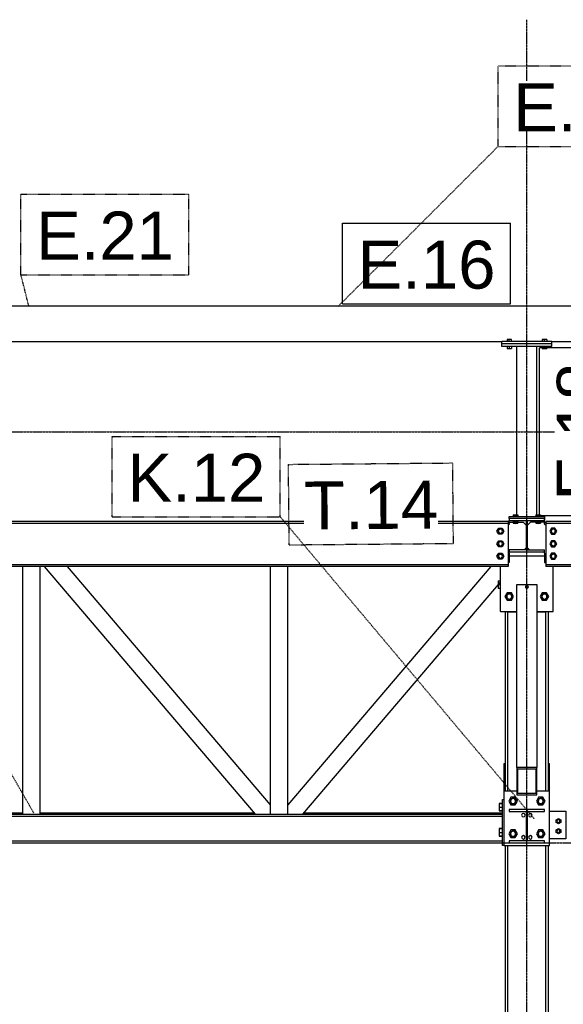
# Model space of a CAD drawing. Header units: millimetres. Extents: x 0 to 42000, y 0 to 29700.
# Tile 18 of 29: x 17961 to 20123, y 22155 to 26073. Entities that reach past the tile are written whole.
import ezdxf

# ---------------------------------------------------------------- set-up
doc = ezdxf.new("R2010")
doc.units = ezdxf.units.MM
doc.linetypes.add('DXK_LINE_DOT2', pattern=[3.9198, 1.9599, -1.9599])
doc.linetypes.add('DXK_LINE_DOT3', pattern=[5.9187, 2.979, -0.9799, 0.9799, -0.9799])
for name, color, linetype in [('TS_INNE_OBIEKTY', 7, 'Continuous'), ('TS_LINIE_WIDOCZNE', 7, 'Continuous'), ('TS_OPISY', 7, 'Continuous'), ('TS_OPISY_LINIE', 7, 'Continuous'), ('TS_OPISY_RAMKA', 7, 'Continuous'), ('TS_WYPELNIENIE', 7, 'Continuous')]:
    doc.layers.add(name, color=color, linetype=linetype)
doc.styles.add('Arial', font='ARIAL.TTF', dxfattribs={"height": 0.2})

# ---------------------------------------------------------------- blocks, each defined once
blk = doc.blocks.new('Part-293068075-4607 - 4602')
at = {"layer": 'TS_LINIE_WIDOCZNE', "color": 1, "linetype": 'Continuous'}
for p, q in [((15141.7, 22911.6), (19880.8, 22911.6)), ((15141.7, 22903.6), (19880.8, 22903.6)), ((15141.7, 22805.6), (19880.8, 22805.6)), ((15141.7, 22797.6), (19880.8, 22797.6))]:
    blk.add_line(p, q, dxfattribs=at)
blk = doc.blocks.new('Part-293068075-4611 - 4602')
at = {"layer": 'TS_LINIE_WIDOCZNE', "color": 1, "linetype": 'Continuous'}
for p, q in [((19892.8, 23004.1), (19892.8, 23717.7)), ((19902.3, 23004.1), (19902.3, 23717.7)), ((20054.3, 23004.1), (20054.3, 23717.7)), ((20063.8, 23004.1), (20063.8, 23717.7)), ((19892.8, 19442.6), (19892.8, 22787.6)), ((19902.3, 19442.6), (19902.3, 22787.6)), ((20054.3, 19442.6), (20054.3, 22787.6)), ((20063.8, 19442.6), (20063.8, 22787.6))]:
    blk.add_line(p, q, dxfattribs=at)
blk = doc.blocks.new('Part-293068075-4629 - 4602')
at = {"layer": 'TS_LINIE_WIDOCZNE', "color": 1, "linetype": 'Continuous'}
for p, q in [((19888.3, 23004.1), (19888.3, 23113.6)), ((19888.3, 23113.6), (19892.8, 23113.6)), ((20063.8, 23113.6), (20068.3, 23113.6)), ((20068.3, 23004.1), (20068.3, 23113.6))]:
    blk.add_line(p, q, dxfattribs=at)
blk = doc.blocks.new('Part-293068075-5510 - 4602')
at = {"layer": 'TS_LINIE_WIDOCZNE', "color": 1, "linetype": 'Continuous'}
for p, q in [((19908.3, 24088.3), (19908.3, 24095.6)), ((19908.3, 24095.6), (20048.3, 24095.6)), ((20048.3, 24095.6), (20048.3, 24081.8)), ((20048.3, 24085.6), (20048.3, 24085.6)), ((20048.3, 24081.8), (20048.3, 24081.8))]:
    blk.add_line(p, q, dxfattribs=at)
blk = doc.blocks.new('Part-293068075-5097 - 4602')
at = {"layer": 'TS_LINIE_WIDOCZNE', "color": 1, "linetype": 'Continuous'}
for p, q in [((19903.3, 24072.7), (19908.3, 24072.7)), ((20048.3, 24072.7), (20053.3, 24072.7)), ((19873.3, 23717.7), (19873.3, 23897.8)), ((20083.3, 23717.7), (20083.3, 23897.8)), ((19873.3, 23717.7), (19938.3, 23717.7)), ((20018.3, 23717.7), (20083.3, 23717.7))]:
    blk.add_line(p, q, dxfattribs=at)
blk = doc.blocks.new('Part-293068075-4712 - 4602')
at = {"layer": 'TS_LINIE_WIDOCZNE', "color": 1, "linetype": 'Continuous'}
for p, q in [((19903.3, 23716.7), (19903.3, 23717.7)), ((19903.3, 23716.7), (19938.3, 23716.7)), ((20018.3, 23716.7), (20053.3, 23716.7)), ((20053.3, 23716.7), (20053.3, 23717.7))]:
    blk.add_line(p, q, dxfattribs=at)
blk = doc.blocks.new('Part-293068075-4714 - 4602')
at = {"layer": 'TS_LINIE_WIDOCZNE', "color": 1, "linetype": 'Continuous'}
for p, q in [((19880.8, 22787.6), (19880.8, 22969.6)), ((19880.8, 22969.6), (19888.3, 22969.6)), ((19888.3, 22787.6), (19880.8, 22787.6))]:
    blk.add_line(p, q, dxfattribs=at)
blk = doc.blocks.new('Bolt-293068075-5099 - 4602')
at = {"layer": 'TS_INNE_OBIEKTY', "color": 1, "linetype": 'Continuous'}
for centre, start, end in [((19964.3, 23962.2), 13.1551, 37.2578), ((19964.3, 23962.2), 13.1551, 37.2578), ((19992.3, 23962.2), 142.7422, 166.8449), ((19992.3, 23962.2), 142.7422, 166.8449)]:
    blk.add_arc(centre, 7, start, end, dxfattribs=at)
blk = doc.blocks.new('Bolt-293068075-4721 - 4602')
at = {"layer": 'TS_INNE_OBIEKTY', "color": 1, "linetype": 'Continuous'}
for p, q in [((19868.3, 22954.6), (19868.3, 22924.6)), ((19880.8, 22954.6), (19868.3, 22954.6)), ((19868.3, 22954.6), (19880.8, 22954.6)), ((19880.8, 22954.6), (19868.3, 22954.6)), ((19868.3, 22954.6), (19880.8, 22954.6)), ((19868.3, 22939.6), (19880.8, 22939.6)), ((19868.3, 22939.6), (19880.8, 22939.6)), ((19880.8, 22924.6), (19868.3, 22924.6)), ((19868.3, 22924.6), (19880.8, 22924.6)), ((19880.8, 22924.6), (19868.3, 22924.6)), ((19868.3, 22924.6), (19880.8, 22924.6)), ((19868.3, 22854.6), (19868.3, 22824.6)), ((19880.8, 22854.6), (19868.3, 22854.6)), ((19868.3, 22854.6), (19880.8, 22854.6)), ((19868.3, 22839.6), (19880.8, 22839.6)), ((19880.8, 22824.6), (19868.3, 22824.6)), ((19868.3, 22824.6), (19880.8, 22824.6))]:
    blk.add_line(p, q, dxfattribs=at)
blk = doc.blocks.new('Bolt-293068075-4754 - 4602')
at = {"layer": 'TS_INNE_OBIEKTY', "color": 1, "linetype": 'Continuous'}
for p, q in [((19864.3, 23839.6), (19864.3, 23809.6)), ((19864.3, 23839.6), (19873.3, 23839.6)), ((19873.3, 23824.6), (19864.3, 23824.6)), ((19873.3, 23809.6), (19864.3, 23809.6))]:
    blk.add_line(p, q, dxfattribs=at)
blk = doc.blocks.new('Part-293068075-5439 - 4602')
at = {"layer": 'TS_LINIE_WIDOCZNE', "color": 1, "linetype": 'Continuous'}
for p, q in [((20078.3, 24782.6), (19878.3, 24782.6)), ((19878.3, 24772.6), (19878.3, 24782.6)), ((20078.3, 24772.6), (19878.3, 24772.6)), ((20078.3, 24772.6), (20078.3, 24782.6))]:
    blk.add_line(p, q, dxfattribs=at)
blk = doc.blocks.new('Part-293068075-4762 - 4602')
at = {"layer": 'TS_WYPELNIENIE', "linetype": 'Continuous'}
h = blk.add_hatch(dxfattribs=at)
h.set_pattern_fill('', color=256, scale=70, style=0, pattern_type=0)
h.set_pattern_definition([(45, (19908.27, 24088.33), (-157.15, 157.15), [])])
h.paths.add_polyline_path([(20048.3, 24088.3), (19908.3, 24088.3), (19908.3, 24079.8), (19975.5, 24079.8), (19975.5, 23963.8), (19908.3, 23963.8), (19908.3, 23955.3), (20048.3, 23955.3), (20048.3, 23963.8), (19981, 23963.8), (19981, 24079.8), (20048.3, 24079.8)])
at = {"layer": 'TS_INNE_OBIEKTY', "color": 1, "linetype": 'Continuous'}
for p, q in [((20048.3, 24088.3), (19908.3, 24088.3)), ((19908.3, 24088.3), (19908.3, 24079.8)), ((19908.3, 24079.8), (19975.5, 24079.8)), ((19975.5, 24079.8), (19975.5, 23963.8)), ((19981, 23963.8), (19981, 24079.8)), ((19981, 24079.8), (20048.3, 24079.8)), ((20048.3, 24079.8), (20048.3, 24088.3)), ((19975.5, 23963.8), (19908.3, 23963.8)), ((19908.3, 23963.8), (19908.3, 23955.3)), ((19908.3, 23955.3), (20048.3, 23955.3)), ((19981, 23963.8), (20048.3, 23963.8)), ((20048.3, 23955.3), (20048.3, 23963.8))]:
    blk.add_line(p, q, dxfattribs=at)
at = {"layer": 'TS_LINIE_WIDOCZNE', "color": 1, "linetype": 'Continuous'}
for p, q in [((19908.3, 24074), (19908.3, 24079.8)), ((19973.3, 24064.2), (19975.5, 24064.2)), ((19981, 24064.2), (19983.2, 24064.2)), ((20048.3, 24074), (20048.3, 24079.8)), ((19908.3, 23950.6), (19908.3, 23955.3)), ((19908.3, 23939.7), (20048.3, 23939.7)), ((20048.3, 23950.6), (20048.3, 23955.3))]:
    blk.add_line(p, q, dxfattribs=at)
blk = doc.blocks.new('Part-293068075-4763 - 4602')
at = {"layer": 'TS_WYPELNIENIE', "linetype": 'Continuous'}
h = blk.add_hatch(dxfattribs=at)
h.set_pattern_fill('', color=256, scale=70, style=0, pattern_type=0)
h.set_pattern_definition([(45, (19908.27, 22930.6), (-157.15, 157.15), [])])
h.paths.add_polyline_path([(20048.3, 22930.6), (19908.3, 22930.6), (19908.3, 22922.1), (19975.5, 22922.1), (19975.5, 22806.1), (19908.3, 22806.1), (19908.3, 22797.6), (20048.3, 22797.6), (20048.3, 22806.1), (19981, 22806.1), (19981, 22922.1), (20048.3, 22922.1)])
at = {"layer": 'TS_INNE_OBIEKTY', "color": 1, "linetype": 'Continuous'}
for p, q in [((20048.3, 22930.6), (19908.3, 22930.6)), ((19908.3, 22930.6), (19908.3, 22922.1)), ((19908.3, 22922.1), (19975.5, 22922.1)), ((19975.5, 22922.1), (19975.5, 22806.1)), ((19981, 22806.1), (19981, 22922.1)), ((19981, 22922.1), (20048.3, 22922.1)), ((20048.3, 22922.1), (20048.3, 22930.6)), ((19975.5, 22806.1), (19908.3, 22806.1)), ((19908.3, 22806.1), (19908.3, 22797.6)), ((20048.3, 22806.1), (19981, 22806.1)), ((20048.3, 22797.6), (20048.3, 22806.1)), ((19908.3, 22797.6), (20048.3, 22797.6))]:
    blk.add_line(p, q, dxfattribs=at)
blk = doc.blocks.new('Part-293068075-4774 - 4602')
at = {"layer": 'TS_WYPELNIENIE', "linetype": 'Continuous'}
h = blk.add_hatch(dxfattribs=at)
h.set_pattern_fill('', color=256, scale=70, style=0, pattern_type=0)
h.set_pattern_definition([(45, (19938.28, 23097.96), (-157.15, 157.15), [])])
h.paths.add_polyline_path([(20018.3, 23098), (19938.3, 23098), (19938.3, 22988.4), (20018.3, 22988.4)])
h.paths.add_polyline_path([(19942.3, 22993.9), (19942.3, 23092.5), (20014.3, 23092.5), (20014.3, 22993.9)])
at = {"layer": 'TS_INNE_OBIEKTY', "color": 1, "linetype": 'Continuous'}
for p, q in [((20018.3, 23098), (19938.3, 23098)), ((19938.3, 23098), (19938.3, 22988.4)), ((19942.3, 22993.9), (19942.3, 23092.5)), ((19942.3, 23092.5), (20014.3, 23092.5)), ((20014.3, 23092.5), (20014.3, 22993.9)), ((20018.3, 22988.4), (20018.3, 23098)), ((20014.3, 22993.9), (19942.3, 22993.9)), ((19938.3, 22988.4), (20018.3, 22988.4))]:
    blk.add_line(p, q, dxfattribs=at)
at = {"layer": 'TS_LINIE_WIDOCZNE', "color": 1, "linetype": 'Continuous'}
for p, q in [((19938.3, 23826.2), (20018.3, 23826.2)), ((19938.3, 23098), (19938.3, 23826.2)), ((20018.3, 23826.2), (20018.3, 23098))]:
    blk.add_line(p, q, dxfattribs=at)
blk = doc.blocks.new('Part-293068075-4785 - 4602')
at = {"layer": 'TS_LINIE_WIDOCZNE', "color": 1, "linetype": 'Continuous'}
for p, q in [((17972.7, 22911.6), (17972.7, 23897.8)), ((18042.7, 22911.6), (18042.7, 23897.8))]:
    blk.add_line(p, q, dxfattribs=at)
blk = doc.blocks.new('Part-293068075-4786 - 4602')
at = {"layer": 'TS_LINIE_WIDOCZNE', "color": 1, "linetype": 'Continuous'}
for p, q in [((18958, 22949.7), (18958, 23897.8)), ((19028, 22911.6), (19028, 23897.8))]:
    blk.add_line(p, q, dxfattribs=at)
blk = doc.blocks.new('Part-293068075-4910 - 4602')
at = {"layer": 'TS_LINIE_WIDOCZNE', "color": 1, "linetype": 'Continuous'}
for p, q in [((19904.8, 24063), (19903.3, 24062.8)), ((19906.2, 24063.7), (19904.8, 24063)), ((19907.3, 24064.8), (19906.2, 24063.7)), ((19908, 24066.2), (19907.3, 24064.8)), ((19908.3, 24067.8), (19908, 24066.2)), ((19908.3, 24067.8), (19908.3, 24074)), ((19908.3, 24074), (19963.5, 24074)), ((19963.5, 24074), (19975.5, 24062)), ((19908.3, 23950.6), (19908.3, 23912.8)), ((19967.2, 23963.8), (19975.5, 23972.1)), ((19908.3, 23912.8), (19903.3, 23912.8))]:
    blk.add_line(p, q, dxfattribs=at)
blk = doc.blocks.new('Part-293068075-4914 - 4602')
at = {"layer": 'TS_LINIE_WIDOCZNE', "color": 1, "linetype": 'Continuous'}
for p, q in [((19993, 24074), (19981, 24062)), ((20048.3, 24074), (19993, 24074)), ((20048.3, 24067.8), (20048.3, 24074)), ((20048.5, 24066.2), (20048.3, 24067.8)), ((20049.2, 24064.8), (20048.5, 24066.2)), ((20050.3, 24063.7), (20049.2, 24064.8)), ((20051.7, 24063), (20050.3, 24063.7)), ((20053.3, 24062.8), (20051.7, 24063)), ((19981, 23972.1), (19989.4, 23963.8)), ((20048.3, 23950.6), (20048.3, 23912.8)), ((20048.3, 23912.8), (20053.3, 23912.8))]:
    blk.add_line(p, q, dxfattribs=at)
blk = doc.blocks.new('Part-293068075-4798 - 4602')
at = {"layer": 'TS_LINIE_WIDOCZNE', "color": 1, "linetype": 'Continuous'}
for p, q in [((18898.5, 22911.6), (18059.4, 23897.8)), ((18958, 22949.7), (18151.3, 23897.8)), ((18958, 22911.6), (18958, 22949.7))]:
    blk.add_line(p, q, dxfattribs=at)
blk = doc.blocks.new('Part-293068075-4912 - 4602')
at = {"layer": 'TS_LINIE_WIDOCZNE', "color": 1, "linetype": 'Continuous'}
for p, q in [((20053.3, 24077.8), (20053.3, 23897.8)), ((20053.3, 24077.8), (21563.7, 24077.8)), ((20053.3, 24069.8), (26395.5, 24069.8)), ((20053.3, 23905.8), (26395.5, 23905.8)), ((26395.5, 23897.8), (20053.3, 23897.8))]:
    blk.add_line(p, q, dxfattribs=at)
blk = doc.blocks.new('Part-293068075-4799 - 4602')
at = {"layer": 'TS_LINIE_WIDOCZNE', "color": 1, "linetype": 'Continuous'}
for p, q in [((19834.6, 23897.8), (19028, 22949.7)), ((19087.5, 22911.6), (19873.3, 23835.1)), ((19028, 22911.6), (19028, 22949.7))]:
    blk.add_line(p, q, dxfattribs=at)
blk = doc.blocks.new('Bolt-293068075-4984 - 4602')
at = {"layer": 'TS_INNE_OBIEKTY', "color": 1, "linetype": 'Continuous'}
for p, q in [((20094.8, 22889.3), (20103.8, 22894.5)), ((20094.8, 22878.9), (20094.8, 22889.3)), ((20103.8, 22873.7), (20094.8, 22878.9)), ((20103.8, 22894.5), (20112.8, 22889.3)), ((20112.8, 22878.9), (20103.8, 22873.7)), ((20112.8, 22889.3), (20112.8, 22878.9)), ((20094.8, 22849.3), (20103.8, 22854.5)), ((20094.8, 22838.9), (20094.8, 22849.3)), ((20103.8, 22833.7), (20094.8, 22838.9)), ((20103.8, 22854.5), (20112.8, 22849.3)), ((20112.8, 22838.9), (20103.8, 22833.7)), ((20112.8, 22849.3), (20112.8, 22838.9))]:
    blk.add_line(p, q, dxfattribs=at)
for centre, radius, start, end in [((20103.8, 22884.1), 7, 0, 180), ((20103.8, 22884.1), 7, 180, 0), ((20103.8, 22884.1), 6, 120, 300), ((20103.8, 22884.1), 6, 300, 120), ((20103.8, 22844.1), 7, 0, 180), ((20103.8, 22844.1), 7, 180, 0), ((20103.8, 22844.1), 6, 120, 300), ((20103.8, 22844.1), 6, 300, 120)]:
    blk.add_arc(centre, radius, start, end, dxfattribs=at)
blk = doc.blocks.new('Part-293068075-4982 - 4602')
at = {"layer": 'TS_LINIE_WIDOCZNE', "color": 1, "linetype": 'Continuous'}
for p, q in [((20068.3, 22924.1), (20133.8, 22924.1)), ((20133.8, 22924.1), (20133.8, 22814.1)), ((20133.8, 22814.1), (20068.3, 22814.1))]:
    blk.add_line(p, q, dxfattribs=at)
blk = doc.blocks.new('Bolt-293068075-5258 - 4602')
at = {"layer": 'TS_INNE_OBIEKTY', "color": 1, "linetype": 'Continuous'}
for centre, start, end in [((19964.3, 22908.1), 0, 180), ((19964.3, 22908.1), 0, 180), ((19964.3, 22908.1), 180, 0), ((19964.3, 22908.1), 180, 0), ((19992.3, 22908.1), 0, 180), ((19992.3, 22908.1), 0, 180), ((19992.3, 22908.1), 180, 0), ((19992.3, 22908.1), 180, 0)]:
    blk.add_arc(centre, 7, start, end, dxfattribs=at)
blk = doc.blocks.new('Part-293068075-4905 - 4602')
at = {"layer": 'TS_LINIE_WIDOCZNE', "color": 1, "linetype": 'Continuous'}
for p, q in [((15126.7, 24077.8), (15126.7, 23897.8)), ((15126.7, 24077.8), (17393.7, 24077.8)), ((15126.7, 24069.8), (19903.3, 24069.8)), ((17593.7, 24077.8), (19903.3, 24077.8)), ((19903.3, 24077.8), (19903.3, 23897.8)), ((15126.7, 23905.8), (19903.3, 23905.8)), ((19903.3, 23897.8), (15126.7, 23897.8))]:
    blk.add_line(p, q, dxfattribs=at)
blk = doc.blocks.new('Bolt-293068075-4911 - 4602')
at = {"layer": 'TS_INNE_OBIEKTY', "color": 1, "linetype": 'Continuous'}
for p, q in [((19859.4, 24037.8), (19866.3, 24049.8)), ((19866.3, 24025.8), (19859.4, 24037.8)), ((19866.3, 24049.8), (19880.2, 24049.8)), ((19880.2, 24025.8), (19866.3, 24025.8)), ((19880.2, 24049.8), (19887.1, 24037.8)), ((19887.1, 24037.8), (19880.2, 24025.8)), ((19859.4, 23987.8), (19866.3, 23999.8)), ((19866.3, 23975.8), (19859.4, 23987.8)), ((19866.3, 23999.8), (19880.2, 23999.8)), ((19880.2, 23975.8), (19866.3, 23975.8)), ((19880.2, 23999.8), (19887.1, 23987.8)), ((19887.1, 23987.8), (19880.2, 23975.8)), ((19859.4, 23937.8), (19866.3, 23949.8)), ((19866.3, 23925.8), (19859.4, 23937.8)), ((19866.3, 23949.8), (19880.2, 23949.8)), ((19880.2, 23949.8), (19887.1, 23937.8)), ((19887.1, 23937.8), (19880.2, 23925.8)), ((19880.2, 23925.8), (19866.3, 23925.8))]:
    blk.add_line(p, q, dxfattribs=at)
for centre, radius, start, end in [((19873.3, 24037.8), 9, 90, 270), ((19873.3, 24037.8), 8, 30, 210), ((19873.3, 24037.8), 8, 210, 30), ((19873.3, 24037.8), 9, 270, 90), ((19873.3, 23987.8), 9, 90, 270), ((19873.3, 23987.8), 8, 30, 210), ((19873.3, 23987.8), 8, 210, 30), ((19873.3, 23987.8), 9, 270, 90), ((19873.3, 23937.8), 9, 90, 270), ((19873.3, 23937.8), 8, 30, 210), ((19873.3, 23937.8), 8, 210, 30), ((19873.3, 23937.8), 9, 270, 90)]:
    blk.add_arc(centre, radius, start, end, dxfattribs=at)
blk = doc.blocks.new('Bolt-293068075-4915 - 4602')
at = {"layer": 'TS_INNE_OBIEKTY', "color": 1, "linetype": 'Continuous'}
for p, q in [((20076.3, 24049.8), (20069.4, 24037.8)), ((20069.4, 24037.8), (20076.3, 24025.8)), ((20090.2, 24049.8), (20076.3, 24049.8)), ((20076.3, 24025.8), (20090.2, 24025.8)), ((20097.1, 24037.8), (20090.2, 24049.8)), ((20090.2, 24025.8), (20097.1, 24037.8)), ((20076.3, 23999.8), (20069.4, 23987.8)), ((20069.4, 23987.8), (20076.3, 23975.8)), ((20090.2, 23999.8), (20076.3, 23999.8)), ((20076.3, 23975.8), (20090.2, 23975.8)), ((20097.1, 23987.8), (20090.2, 23999.8)), ((20090.2, 23975.8), (20097.1, 23987.8)), ((20076.3, 23949.8), (20069.4, 23937.8)), ((20069.4, 23937.8), (20076.3, 23925.8)), ((20090.2, 23949.8), (20076.3, 23949.8)), ((20097.1, 23937.8), (20090.2, 23949.8)), ((20090.2, 23925.8), (20097.1, 23937.8)), ((20076.3, 23925.8), (20090.2, 23925.8))]:
    blk.add_line(p, q, dxfattribs=at)
for centre, radius, start, end in [((20083.3, 24037.8), 9, 108, 288), ((20083.3, 24037.8), 8, 0, 180), ((20083.3, 24037.8), 8, 180, 0), ((20083.3, 24037.8), 9, 288, 108), ((20083.3, 23987.8), 9, 108, 288), ((20083.3, 23987.8), 8, 0, 180), ((20083.3, 23987.8), 8, 180, 0), ((20083.3, 23987.8), 9, 288, 108), ((20083.3, 23937.8), 9, 108, 288), ((20083.3, 23937.8), 8, 0, 180), ((20083.3, 23937.8), 8, 180, 0), ((20083.3, 23937.8), 9, 288, 108)]:
    blk.add_arc(centre, radius, start, end, dxfattribs=at)
blk = doc.blocks.new('Part-293068075-5370 - 4602')
at = {"layer": 'TS_LINIE_WIDOCZNE', "color": 1, "linetype": 'Continuous'}
for p, q in [((21703.7, 24932.6), (17453.7, 24932.6)), ((17453.7, 24932.6), (17453.7, 24792.6)), ((21703.7, 24792.6), (21703.7, 24932.6)), ((17593.7, 24792.6), (19878.3, 24792.6)), ((20078.3, 24792.6), (21563.7, 24792.6))]:
    blk.add_line(p, q, dxfattribs=at)
blk = doc.blocks.new('Bolt-293068075-5849 - 4602')
at = {"layer": 'TS_INNE_OBIEKTY', "color": 1, "linetype": 'Continuous'}
for p, q in [((19972.6, 23817.2), (19972.3, 23815.9)), ((19973.4, 23818.4), (19972.6, 23817.2)), ((19974.8, 23819.3), (19973.4, 23818.4)), ((19976.4, 23819.8), (19974.8, 23819.3)), ((19978.3, 23820), (19976.4, 23819.8)), ((19980.1, 23819.8), (19978.3, 23820)), ((19981.8, 23819.3), (19980.1, 23819.8)), ((19983.1, 23818.4), (19981.8, 23819.3)), ((19984, 23817.2), (19983.1, 23818.4)), ((19984.3, 23815.9), (19984, 23817.2)), ((19972.3, 23815.9), (19972.6, 23814.7)), ((19972.6, 23814.7), (19973.4, 23813.5)), ((19973.4, 23813.5), (19974.8, 23812.6)), ((19974.8, 23812.6), (19976.4, 23812)), ((19976.4, 23812), (19978.3, 23811.8)), ((19978.3, 23811.8), (19980.1, 23812)), ((19980.1, 23812), (19981.8, 23812.6)), ((19981.8, 23812.6), (19983.1, 23813.5)), ((19983.1, 23813.5), (19984, 23814.7)), ((19984, 23814.7), (19984.3, 23815.9))]:
    blk.add_line(p, q, dxfattribs=at)
blk = doc.blocks.new('Part-293068075-5438 - 4602')
at = {"layer": 'TS_LINIE_WIDOCZNE', "color": 1, "linetype": 'Continuous'}
for p, q in [((20078.3, 24792.6), (19878.3, 24792.6)), ((19878.3, 24782.6), (19878.3, 24792.6)), ((20078.3, 24782.6), (19878.3, 24782.6)), ((20078.3, 24782.6), (20078.3, 24792.6))]:
    blk.add_line(p, q, dxfattribs=at)
blk = doc.blocks.new('Part-293068075-5243 - 4602')
at = {"layer": 'TS_LINIE_WIDOCZNE', "color": 1, "linetype": 'Continuous'}
for p, q in [((15171.8, 22917.6), (16002.1, 22917.6)), ((16072.1, 22917.6), (16922.8, 22917.6)), ((17122, 22917.6), (17972.7, 22917.6)), ((18042.7, 22917.6), (18893.4, 22917.6)), ((19092.6, 22917.6), (19880.8, 22917.6))]:
    blk.add_line(p, q, dxfattribs=at)
blk = doc.blocks.new('Bolt-293068075-5100 - 4602')
at = {"layer": 'TS_INNE_OBIEKTY', "color": 1, "linetype": 'Continuous'}
for p, q in [((19899.6, 23792.7), (19890.9, 23777.7)), ((19890.9, 23777.7), (19899.6, 23762.7)), ((19916.9, 23792.7), (19899.6, 23792.7)), ((19925.6, 23777.7), (19916.9, 23792.7)), ((19916.9, 23762.7), (19925.6, 23777.7)), ((20039.6, 23792.7), (20030.9, 23777.7)), ((20030.9, 23777.7), (20039.6, 23762.7)), ((20056.9, 23792.7), (20039.6, 23792.7)), ((20065.6, 23777.7), (20056.9, 23792.7)), ((20056.9, 23762.7), (20065.6, 23777.7)), ((19899.6, 23762.7), (19916.9, 23762.7)), ((20039.6, 23762.7), (20056.9, 23762.7))]:
    blk.add_line(p, q, dxfattribs=at)
for centre, radius, start, end in [((19908.3, 23777.7), 11, 108, 288), ((19908.3, 23777.7), 10, 0, 180), ((19908.3, 23777.7), 10, 180, 0), ((19908.3, 23777.7), 11, 288, 108), ((20048.3, 23777.7), 11, 108, 288), ((20048.3, 23777.7), 10, 0, 180), ((20048.3, 23777.7), 10, 180, 0), ((20048.3, 23777.7), 11, 288, 108)]:
    blk.add_arc(centre, radius, start, end, dxfattribs=at)
blk = doc.blocks.new('Part-293068075-5257 - 4602')
at = {"layer": 'TS_LINIE_WIDOCZNE', "color": 1, "linetype": 'Continuous'}
for p, q in [((19888.3, 22787.6), (19888.3, 23004.1)), ((19888.3, 23004.1), (19938.3, 23004.1)), ((20018.3, 23004.1), (20068.3, 23004.1)), ((20068.3, 22787.6), (20068.3, 23004.1)), ((19888.3, 22787.6), (20068.3, 22787.6))]:
    blk.add_line(p, q, dxfattribs=at)
blk = doc.blocks.new('Bolt-293068075-5259 - 4602')
at = {"layer": 'TS_INNE_OBIEKTY', "color": 1, "linetype": 'Continuous'}
for centre, start, end in [((19964.3, 22820.1), 0, 180), ((19964.3, 22820.1), 0, 180), ((19964.3, 22820.1), 180, 0), ((19964.3, 22820.1), 180, 0), ((19992.3, 22820.1), 0, 180), ((19992.3, 22820.1), 0, 180), ((19992.3, 22820.1), 180, 0), ((19992.3, 22820.1), 180, 0)]:
    blk.add_arc(centre, 7, start, end, dxfattribs=at)
blk = doc.blocks.new('Bolt-293068075-5260 - 4602')
at = {"layer": 'TS_INNE_OBIEKTY', "color": 1, "linetype": 'Continuous'}
for p, q in [((19914.6, 22979.1), (19906, 22964.1)), ((19906, 22964.1), (19914.6, 22949.1)), ((19931.9, 22979.1), (19914.6, 22979.1)), ((19940.6, 22964.1), (19931.9, 22979.1)), ((19931.9, 22949.1), (19940.6, 22964.1)), ((20024.6, 22979.1), (20016, 22964.1)), ((20016, 22964.1), (20024.6, 22949.1)), ((20041.9, 22979.1), (20024.6, 22979.1)), ((20050.6, 22964.1), (20041.9, 22979.1)), ((20041.9, 22949.1), (20050.6, 22964.1)), ((19914.6, 22949.1), (19931.9, 22949.1)), ((20024.6, 22949.1), (20041.9, 22949.1)), ((19914.6, 22849.1), (19906, 22834.1)), ((19931.9, 22849.1), (19914.6, 22849.1)), ((19940.6, 22834.1), (19931.9, 22849.1)), ((20024.6, 22849.1), (20016, 22834.1)), ((20041.9, 22849.1), (20024.6, 22849.1)), ((20050.6, 22834.1), (20041.9, 22849.1)), ((19906, 22834.1), (19914.6, 22819.1)), ((19914.6, 22819.1), (19931.9, 22819.1)), ((19931.9, 22819.1), (19940.6, 22834.1)), ((20016, 22834.1), (20024.6, 22819.1)), ((20024.6, 22819.1), (20041.9, 22819.1)), ((20041.9, 22819.1), (20050.6, 22834.1))]:
    blk.add_line(p, q, dxfattribs=at)
for centre, radius, start, end in [((19923.3, 22964.1), 11, 108, 288), ((19923.3, 22964.1), 10, 0, 180), ((19923.3, 22964.1), 10, 180, 0), ((19923.3, 22964.1), 11, 288, 108), ((20033.3, 22964.1), 11, 108, 288), ((20033.3, 22964.1), 10, 0, 180), ((20033.3, 22964.1), 10, 180, 0), ((20033.3, 22964.1), 11, 288, 108), ((19923.3, 22834.1), 11, 108, 288), ((19923.3, 22834.1), 10, 0, 180), ((19923.3, 22834.1), 11, 288, 108), ((20033.3, 22834.1), 11, 108, 288), ((20033.3, 22834.1), 10, 0, 180), ((20033.3, 22834.1), 11, 288, 108), ((19923.3, 22834.1), 10, 180, 0), ((20033.3, 22834.1), 10, 180, 0)]:
    blk.add_arc(centre, radius, start, end, dxfattribs=at)
blk = doc.blocks.new('Part-293068075-5390 - 4602')
at = {"layer": 'TS_LINIE_WIDOCZNE', "color": 1, "linetype": 'Continuous'}
for p, q in [((19938.3, 24095.6), (19938.3, 24772.6)), ((20018.3, 24095.6), (20018.3, 24772.6))]:
    blk.add_line(p, q, dxfattribs=at)
blk = doc.blocks.new('Bolt-293068075-5440 - 4602')
at = {"layer": 'TS_INNE_OBIEKTY', "color": 1, "linetype": 'Continuous'}
for p, q in [((19917.3, 24800.1), (19899.3, 24800.1)), ((19899.3, 24800.1), (19899.3, 24792.6)), ((19908.3, 24792.6), (19908.3, 24800.1)), ((19917.3, 24792.6), (19917.3, 24800.1)), ((20057.3, 24800.1), (20039.3, 24800.1)), ((20039.3, 24800.1), (20039.3, 24792.6)), ((20048.3, 24792.6), (20048.3, 24800.1)), ((20057.3, 24800.1), (20057.3, 24792.6)), ((19899.3, 24772.6), (19899.3, 24765.1)), ((19899.3, 24765.1), (19917.3, 24765.1)), ((19908.3, 24772.6), (19908.3, 24765.1)), ((19917.3, 24772.6), (19917.3, 24765.1)), ((20039.3, 24772.6), (20039.3, 24765.1)), ((20039.3, 24765.1), (20057.3, 24765.1)), ((20048.3, 24772.6), (20048.3, 24765.1)), ((20057.3, 24772.6), (20057.3, 24765.1))]:
    blk.add_line(p, q, dxfattribs=at)
blk = doc.blocks.new('GridLine-293068075-5876 - 4602')
at = {"layer": 'TS_INNE_OBIEKTY', "color": 4, "linetype": 'DXK_LINE_DOT3'}
blk.add_line((2168.7, 24432.6), (40788.3, 24432.6), dxfattribs=at)
blk = doc.blocks.new('GridLine-293068075-5868 - 4602')
at = {"layer": 'TS_INNE_OBIEKTY', "color": 4, "linetype": 'DXK_LINE_DOT3'}
blk.add_line((19978.3, 18162.6), (19978.3, 26072.6), dxfattribs=at)
blk = doc.blocks.new('Bolt-293068075-5513 - 4602')
at = {"layer": 'TS_INNE_OBIEKTY', "color": 1, "linetype": 'Continuous'}
for p, q in [((19924.3, 24102.7), (19933.3, 24102.8)), ((19924.3, 24102.7), (19924.3, 24095.6)), ((19924.3, 24099.9), (19933.3, 24100)), ((19924.3, 24099.7), (19924.3, 24099.9)), ((19933.3, 24102.8), (19933.3, 24095.6)), ((19933.3, 24102.8), (19942.3, 24102.7)), ((19933.3, 24100), (19938.3, 24099.9)), ((19942.3, 24102.7), (19942.3, 24102.5)), ((19942.3, 24102.7), (19942.3, 24095.6)), ((20014.3, 24102.7), (20023.3, 24102.8)), ((20014.3, 24102.5), (20014.3, 24102.7)), ((20014.3, 24102.7), (20014.3, 24095.6)), ((20018.3, 24099.9), (20023.3, 24100)), ((20023.3, 24102.8), (20023.3, 24095.6)), ((20023.3, 24102.8), (20032.3, 24102.7)), ((20023.3, 24100), (20032.3, 24099.9)), ((20032.3, 24102.7), (20032.3, 24095.6)), ((20032.3, 24099.9), (20032.3, 24099.7)), ((19924.3, 24076.7), (19933.3, 24076.8)), ((19924.3, 24076.5), (19924.3, 24076.7)), ((19924.3, 24076.7), (19924.3, 24069)), ((19924.3, 24069.2), (19933.3, 24069.3)), ((19924.3, 24069), (19933.3, 24068.9)), ((19926.6, 24076.7), (19926.3, 24076.6)), ((19926.3, 24076.6), (19926.6, 24076.6)), ((19927.6, 24076.7), (19926.6, 24076.7)), ((19926.6, 24076.6), (19927.6, 24076.5)), ((19928.1, 24076.7), (19927.3, 24076.6)), ((19927.3, 24076.6), (19928.1, 24076.5)), ((19929.2, 24076.7), (19927.6, 24076.7)), ((19927.6, 24076.5), (19929.2, 24076.5)), ((19930.3, 24076.7), (19928.1, 24076.7)), ((19928.1, 24076.5), (19930.3, 24076.5)), ((19931.1, 24076.7), (19929.2, 24076.7)), ((19929.2, 24076.5), (19931.1, 24076.5)), ((19933.3, 24076.7), (19930.3, 24076.7)), ((19930.3, 24076.5), (19933.3, 24076.5)), ((19933.3, 24076.7), (19931.1, 24076.7)), ((19931.1, 24076.5), (19933.3, 24076.5)), ((19933.3, 24076.8), (19942.3, 24076.7)), ((19933.3, 24076.8), (19933.3, 24069.3)), ((19935.5, 24076.7), (19933.3, 24076.7)), ((19936.3, 24076.7), (19933.3, 24076.7)), ((19933.3, 24076.5), (19935.5, 24076.5)), ((19933.3, 24076.5), (19936.3, 24076.5)), ((19933.3, 24069.3), (19942.3, 24069.2)), ((19933.3, 24068.9), (19942.3, 24069)), ((19937.4, 24076.7), (19935.5, 24076.7)), ((19935.5, 24076.5), (19937.4, 24076.5)), ((19938.5, 24076.7), (19936.3, 24076.7)), ((19936.3, 24076.5), (19938.5, 24076.5)), ((19939, 24076.7), (19937.4, 24076.7)), ((19937.4, 24076.5), (19939, 24076.5)), ((19939.3, 24076.6), (19938.5, 24076.7)), ((19938.5, 24076.5), (19939.3, 24076.6)), ((19940, 24076.7), (19939, 24076.7)), ((19939, 24076.5), (19940, 24076.6)), ((19940.3, 24076.6), (19940, 24076.7)), ((19940, 24076.6), (19940.3, 24076.6)), ((19942.3, 24076.7), (19942.3, 24076.5)), ((19942.3, 24076.7), (19942.3, 24069)), ((20014.3, 24076.7), (20023.3, 24076.8)), ((20014.3, 24076.5), (20014.3, 24076.7)), ((20014.3, 24076.7), (20014.3, 24069)), ((20014.3, 24069.2), (20023.3, 24069.3)), ((20014.3, 24069), (20023.3, 24068.9)), ((20016.6, 24076.7), (20016.3, 24076.6)), ((20016.3, 24076.6), (20016.6, 24076.6)), ((20017.6, 24076.7), (20016.6, 24076.7)), ((20016.6, 24076.6), (20017.6, 24076.5)), ((20018.1, 24076.7), (20017.3, 24076.6)), ((20017.3, 24076.6), (20018.1, 24076.5)), ((20019.2, 24076.7), (20017.6, 24076.7)), ((20017.6, 24076.5), (20019.2, 24076.5)), ((20020.3, 24076.7), (20018.1, 24076.7)), ((20018.1, 24076.5), (20020.3, 24076.5)), ((20021.1, 24076.7), (20019.2, 24076.7)), ((20019.2, 24076.5), (20021.1, 24076.5)), ((20023.3, 24076.7), (20020.3, 24076.7)), ((20020.3, 24076.5), (20023.3, 24076.5)), ((20023.3, 24076.7), (20021.1, 24076.7)), ((20021.1, 24076.5), (20023.3, 24076.5)), ((20023.3, 24076.8), (20032.3, 24076.7)), ((20023.3, 24076.8), (20023.3, 24069.3)), ((20025.5, 24076.7), (20023.3, 24076.7)), ((20026.3, 24076.7), (20023.3, 24076.7)), ((20023.3, 24076.5), (20025.5, 24076.5)), ((20023.3, 24076.5), (20026.3, 24076.5)), ((20023.3, 24069.3), (20032.3, 24069.2)), ((20023.3, 24068.9), (20032.3, 24069)), ((20027.4, 24076.7), (20025.5, 24076.7)), ((20025.5, 24076.5), (20027.4, 24076.5)), ((20028.5, 24076.7), (20026.3, 24076.7)), ((20026.3, 24076.5), (20028.5, 24076.5)), ((20029, 24076.7), (20027.4, 24076.7)), ((20027.4, 24076.5), (20029, 24076.5)), ((20029.3, 24076.6), (20028.5, 24076.7)), ((20028.5, 24076.5), (20029.3, 24076.6)), ((20030, 24076.7), (20029, 24076.7)), ((20029, 24076.5), (20030, 24076.6)), ((20030.3, 24076.6), (20030, 24076.7)), ((20030, 24076.6), (20030.3, 24076.6)), ((20032.3, 24076.7), (20032.3, 24076.5)), ((20032.3, 24076.7), (20032.3, 24069))]:
    blk.add_line(p, q, dxfattribs=at)
blk = doc.blocks.new('GridLine-293068075-5875 - 4602')
at = {"layer": 'TS_INNE_OBIEKTY', "color": 4, "linetype": 'DXK_LINE_DOT3'}
blk.add_line((2168.7, 22797.6), (40788.3, 22797.6), dxfattribs=at)
blk = doc.blocks.new('Mark-293068075-6539 - 4602')
at = {"layer": 'TS_OPISY_LINIE', "linetype": 'DXK_LINE_DOT2'}
blk.add_line((17997.5, 24932.1), (17965.7, 25058.1), dxfattribs=at)
at = {"layer": 'TS_OPISY_RAMKA', "linetype": 'DXK_LINE_DOT2'}
for p, q in [((17965.7, 25378.1), (18633.9, 25378.1)), ((17965.7, 25058.1), (17965.7, 25378.1)), ((18633.9, 25058.1), (18633.9, 25378.1)), ((17965.7, 25058.1), (18633.9, 25058.1))]:
    blk.add_line(p, q, dxfattribs=at)
blk.add_wipeout([(18573.9, 25118.1), (18573.9, 25318.1), (18025.7, 25318.1), (18025.7, 25118.1)]).dxf.layer = 'TS_OPISY_LINIE'
blk.add_wipeout([(18573.9, 25118.1), (18573.9, 25318.1), (18025.7, 25318.1), (18025.7, 25118.1)]).dxf.layer = 'TS_OPISY_LINIE'
at = {"layer": 'TS_OPISY', "style": 'Arial'}
blk.add_text('E.21', height=191.02, dxfattribs=at).set_placement((18025.7, 25118.1))
blk = doc.blocks.new('Mark-293068075-6534 - 4602')
at = {"layer": 'TS_OPISY_RAMKA', "linetype": 'Continuous'}
for p, q in [((19244.6, 25262.6), (19912.9, 25262.6)), ((19244.6, 24942.6), (19244.6, 25262.6)), ((19912.9, 24942.6), (19912.9, 25262.6)), ((19244.6, 24942.6), (19912.9, 24942.6))]:
    blk.add_line(p, q, dxfattribs=at)
blk.add_wipeout([(19852.9, 25002.6), (19852.9, 25202.6), (19304.6, 25202.6), (19304.6, 25002.6)]).dxf.layer = 'TS_OPISY_LINIE'
blk.add_wipeout([(19852.9, 25002.6), (19852.9, 25202.6), (19304.6, 25202.6), (19304.6, 25002.6)]).dxf.layer = 'TS_OPISY_LINIE'
at = {"layer": 'TS_OPISY', "style": 'Arial'}
blk.add_text('E.16', height=191.02, dxfattribs=at).set_placement((19304.6, 25002.6))
blk = doc.blocks.new('Mark-293068075-6388 - 4602')
at = {"layer": 'TS_OPISY_LINIE', "linetype": 'DXK_LINE_DOT2'}
blk.add_line((20008, 22893.1), (18997.4, 24094.9), dxfattribs=at)
at = {"layer": 'TS_OPISY_RAMKA', "linetype": 'DXK_LINE_DOT2'}
for p, q in [((18329.2, 24414.9), (18997.4, 24414.9)), ((18329.2, 24094.9), (18329.2, 24414.9)), ((18997.4, 24094.9), (18997.4, 24414.9)), ((18329.2, 24094.9), (18997.4, 24094.9))]:
    blk.add_line(p, q, dxfattribs=at)
blk.add_wipeout([(18937.4, 24154.9), (18937.4, 24354.9), (18389.2, 24354.9), (18389.2, 24154.9)]).dxf.layer = 'TS_OPISY_LINIE'
blk.add_wipeout([(18937.4, 24154.9), (18937.4, 24354.9), (18389.2, 24354.9), (18389.2, 24154.9)]).dxf.layer = 'TS_OPISY_LINIE'
at = {"layer": 'TS_OPISY', "style": 'Arial'}
blk.add_text('K.12', height=191.02, dxfattribs=at).set_placement((18389.2, 24154.9))
blk = doc.blocks.new('Mark-293068075-6509 - 4602')
at = {"layer": 'TS_OPISY_LINIE', "linetype": 'DXK_LINE_DOT2'}
blk.add_line((18016.8, 22917.1), (16766.8, 25082.1), dxfattribs=at)
at = {"layer": 'TS_OPISY_RAMKA', "linetype": 'DXK_LINE_DOT2'}
for p, q in [((16246.8, 25402.1), (16766.8, 25402.1)), ((16246.8, 25082.1), (16246.8, 25402.1)), ((16766.8, 25082.1), (16766.8, 25402.1)), ((16246.8, 25082.1), (16766.8, 25082.1))]:
    blk.add_line(p, q, dxfattribs=at)
blk.add_wipeout([(16706.8, 25142.1), (16706.8, 25342.1), (16306.8, 25342.1), (16306.8, 25142.1)]).dxf.layer = 'TS_OPISY_LINIE'
blk.add_wipeout([(16706.8, 25142.1), (16706.8, 25342.1), (16306.8, 25342.1), (16306.8, 25142.1)]).dxf.layer = 'TS_OPISY_LINIE'
at = {"layer": 'TS_OPISY', "style": 'Arial'}
blk.add_text('B.4', height=191.02, dxfattribs=at).set_placement((16306.8, 25142.1))
blk = doc.blocks.new('Mark-293068075-6525 - 4602')
at = {"layer": 'TS_OPISY_RAMKA', "linetype": 'DXK_LINE_DOT2'}
for p, q in [((19030, 24303.5), (19683.4, 24309.1)), ((19032.8, 23983.5), (19030, 24303.5)), ((19686.2, 23989.1), (19683.4, 24309.1)), ((19032.8, 23983.5), (19686.2, 23989.1))]:
    blk.add_line(p, q, dxfattribs=at)
blk.add_wipeout([(19625.6, 24048.6), (19623.9, 24248.6), (19090.5, 24244), (19092.3, 24044)]).dxf.layer = 'TS_OPISY_LINIE'
blk.add_wipeout([(19625.6, 24048.6), (19623.9, 24248.6), (19090.5, 24244), (19092.3, 24044)]).dxf.layer = 'TS_OPISY_LINIE'
at = {"layer": 'TS_OPISY', "style": 'Arial'}
blk.add_text('T.14', height=191.02, rotation=0.4985, dxfattribs=at).set_placement((19092.3, 24044))
blk = doc.blocks.new('Mark-293068075-6538 - 4602')
at = {"layer": 'TS_OPISY_LINIE', "linetype": 'DXK_LINE_DOT2'}
blk.add_line((19227.5, 24932.1), (19863.9, 25568.5), dxfattribs=at)
at = {"layer": 'TS_OPISY_RAMKA', "linetype": 'DXK_LINE_DOT2'}
for p, q in [((19863.9, 25888.5), (20532.2, 25888.5)), ((19863.9, 25568.5), (19863.9, 25888.5)), ((20532.2, 25568.5), (20532.2, 25888.5)), ((19863.9, 25568.5), (20532.2, 25568.5))]:
    blk.add_line(p, q, dxfattribs=at)
blk.add_wipeout([(20472.2, 25628.5), (20472.2, 25828.5), (19923.9, 25828.5), (19923.9, 25628.5)]).dxf.layer = 'TS_OPISY_LINIE'
blk.add_wipeout([(20472.2, 25628.5), (20472.2, 25828.5), (19923.9, 25828.5), (19923.9, 25628.5)]).dxf.layer = 'TS_OPISY_LINIE'
at = {"layer": 'TS_OPISY', "style": 'Arial'}
blk.add_text('E.21', height=191.02, dxfattribs=at).set_placement((19923.9, 25628.5))
blk = doc.blocks.new('Mark-293068075-6554 - 4602')
at = {"layer": 'TS_OPISY_RAMKA', "linetype": 'Continuous'}
for p, q in [((20028.3, 24098.6), (20028.3, 24766.9)), ((20348.3, 24766.9), (20028.3, 24766.9)), ((20348.3, 24098.6), (20348.3, 24766.9)), ((20348.3, 24098.6), (20028.3, 24098.6))]:
    blk.add_line(p, q, dxfattribs=at)
blk.add_wipeout([(20288.3, 24706.9), (20088.3, 24706.9), (20088.3, 24158.6), (20288.3, 24158.6)]).dxf.layer = 'TS_OPISY_LINIE'
blk.add_wipeout([(20288.3, 24706.9), (20088.3, 24706.9), (20088.3, 24158.6), (20288.3, 24158.6)]).dxf.layer = 'TS_OPISY_LINIE'
at = {"layer": 'TS_OPISY', "style": 'Arial'}
blk.add_text('E.18', height=191.02, rotation=90.0002, dxfattribs=at).set_placement((20288.3, 24158.6))

msp = doc.modelspace()

# ---------------------------------------------------------------- block references
for name in ['GridLine-293068075-5868 - 4602', 'Part-293068075-5370 - 4602', 'Bolt-293068075-5440 - 4602', 'Part-293068075-5438 - 4602', 'Part-293068075-5439 - 4602', 'Part-293068075-5390 - 4602', 'GridLine-293068075-5876 - 4602', 'Part-293068075-5510 - 4602', 'Bolt-293068075-5513 - 4602', 'Part-293068075-4905 - 4602', 'Part-293068075-5097 - 4602', 'Part-293068075-4910 - 4602', 'Part-293068075-4762 - 4602', 'Part-293068075-4914 - 4602', 'Part-293068075-4912 - 4602', 'Bolt-293068075-4911 - 4602', 'Bolt-293068075-4915 - 4602', 'Bolt-293068075-5099 - 4602', 'Part-293068075-4785 - 4602', 'Part-293068075-4798 - 4602', 'Part-293068075-4786 - 4602', 'Part-293068075-4799 - 4602', 'Bolt-293068075-4754 - 4602', 'Part-293068075-4774 - 4602', 'Bolt-293068075-5849 - 4602', 'Bolt-293068075-5100 - 4602', 'Part-293068075-4611 - 4602', 'Part-293068075-4712 - 4602', 'Part-293068075-4629 - 4602', 'GridLine-293068075-5875 - 4602', 'Part-293068075-5257 - 4602', 'Bolt-293068075-4721 - 4602', 'Part-293068075-4714 - 4602', 'Bolt-293068075-5260 - 4602', 'Part-293068075-5243 - 4602', 'Part-293068075-4763 - 4602', 'Part-293068075-4982 - 4602', 'Part-293068075-4607 - 4602', 'Bolt-293068075-5258 - 4602', 'Bolt-293068075-4984 - 4602', 'Bolt-293068075-5259 - 4602']:
    msp.add_blockref(name, (0, 0))

# ---------------------------------------------------------------- next in the draw order: block references
for name in ['Mark-293068075-6539 - 4602', 'Mark-293068075-6534 - 4602', 'Mark-293068075-6554 - 4602', 'Mark-293068075-6388 - 4602']:
    msp.add_blockref(name, (0, 0))

# ---------------------------------------------------------------- next in the draw order: block references
for name in ['Mark-293068075-6538 - 4602', 'Mark-293068075-6509 - 4602', 'Mark-293068075-6525 - 4602']:
    msp.add_blockref(name, (0, 0))

doc.saveas('drawing.dxf')
